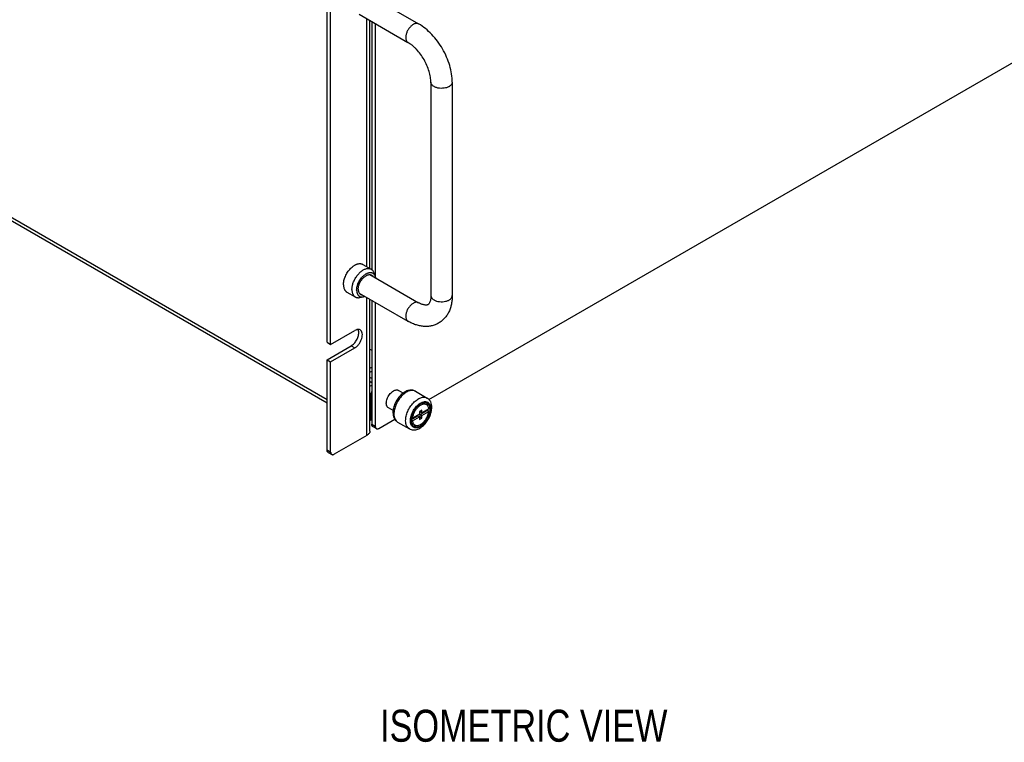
# Model space of a CAD drawing. Header units: inches. Extents: x 0 to 34, y 0 to 22.
# Tile 6 of 28: x 2.6 to 6.4, y 12.7 to 15.6. Entities that reach past the tile are written whole.
import ezdxf

# ---------------------------------------------------------------- set-up
doc = ezdxf.new("R2010")
doc.units = ezdxf.units.IN
doc.header["$LTSCALE"] = 1.87
doc.header["$MEASUREMENT"] = 0
doc.layers.get('0').update_dxf_attribs({"linetype": 'CONTINUOUS'})
doc.layers.add('02___PRT_ALL_AXES', color=7, linetype='CONTINUOUS')
doc.layers.add('DETAIL', color=7, linetype='CONTINUOUS')
doc.styles.get("Standard").update_dxf_attribs({"font": 'txt', "width": 0.8})

msp = doc.modelspace()

# ---------------------------------------------------------------- linework, layer by layer
at = {"color": 3, "linetype": 'CONTINUOUS'}
for p, q in [((4.2024, 14.0749), (8.0569, 16.3004)), ((3.8045, 14.2982), (3.8045, 15.7951)), ((3.993, 15.5429), (3.993, 14.5527)), ((3.8045, 14.0737), (1.2919, 15.5245)), ((3.8045, 14.0602), (1.3002, 15.5061)), ((3.993, 14.4542), (3.993, 13.9703)), ((3.8045, 14.2302), (3.8988, 14.2846)), ((3.8045, 13.8778), (3.8045, 14.2302)), ((3.9718, 14.1813), (3.9789, 14.1854)), ((3.9789, 14.1401), (3.9728, 14.1437)), ((3.9765, 14.0098), (3.9765, 14.0968)), ((3.9718, 13.9935), (3.9789, 13.9976)), ((3.9765, 14.0098), (3.9789, 14.0111)), ((4.0072, 13.9621), (4.0689, 13.9977))]:
    msp.add_line(p, q, dxfattribs=at)
at = {"color": 7, "linetype": 'CONTINUOUS'}
for p, q in [((3.8186, 14.2901), (3.8186, 15.7869)), ((3.972, 15.6512), (4.1619, 15.5416)), ((3.9302, 15.5791), (4.1202, 15.4694)), ((3.96, 14.5936), (3.96, 15.5619)), ((3.9718, 14.5868), (3.9718, 15.5552)), ((3.9789, 15.551), (3.9789, 14.5825)), ((4.2099, 15.314), (4.2099, 14.4807)), ((4.2933, 15.314), (4.2933, 14.4807)), ((3.9441, 14.6027), (3.9771, 14.5837)), ((3.972, 14.5626), (4.1619, 14.453)), ((3.9881, 14.569), (3.9922, 14.5561)), ((3.8816, 14.4945), (3.9146, 14.4754)), ((3.9302, 14.4905), (4.1202, 14.3808)), ((3.9328, 14.4733), (3.9461, 14.4762)), ((3.96, 13.9349), (3.96, 14.4733)), ((3.9718, 13.9512), (3.9718, 14.4665)), ((3.9789, 14.4624), (3.9789, 13.9785)), ((3.8186, 14.2901), (3.9129, 14.3445)), ((3.8045, 14.2982), (3.8186, 14.2901)), ((3.8186, 14.222), (3.9129, 14.2765)), ((3.8988, 14.2846), (3.9129, 14.2765)), ((3.9718, 14.2712), (3.9789, 14.2671)), ((3.8045, 14.2302), (3.8186, 14.222)), ((3.8186, 13.8696), (3.8186, 14.222)), ((3.9718, 14.1976), (3.9789, 14.2017)), ((3.9789, 14.1565), (3.9718, 14.1606)), ((3.9718, 14.1431), (3.9728, 14.1437)), ((3.9765, 14.1295), (3.9789, 14.1309)), ((3.9765, 14.1295), (3.9789, 14.1281)), ((3.9718, 14.0996), (3.9789, 14.0955)), ((3.9765, 14.0098), (3.9718, 14.0125)), ((3.9765, 14.0206), (3.9789, 14.0193)), ((3.9789, 13.9785), (3.993, 13.9703)), ((3.983, 13.9693), (3.9972, 13.9611)), ((3.96, 13.9349), (3.8328, 13.8614)), ((3.8045, 13.8778), (3.8186, 13.8696)), ((3.8086, 13.8686), (3.8228, 13.8604))]:
    msp.add_line(p, q, dxfattribs=at)
msp.add_arc((4.1378, 14.0869), 0.0234, 60.0208, 68.8684, dxfattribs=at)
for points, knots in [([(4.1619, 15.5416), (4.1609, 15.5422), (4.1586, 15.5431), (4.1549, 15.5437), (4.1508, 15.5434), (4.1466, 15.5423), (4.1423, 15.5404), (4.138, 15.5377), (4.1338, 15.5344), (4.1282, 15.529), (4.122, 15.5211), (4.1163, 15.5105), (4.1131, 15.5012), (4.1118, 15.4938), (4.1116, 15.4902), (4.1116, 15.4885)], [0, 0, 0, 0, 0.042831, 0.087432, 0.135233, 0.187166, 0.243636, 0.30462, 0.369747, 0.438385, 0.58264, 0.729705, 0.871196, 0.937611, 1, 1, 1, 1]), ([(4.2933, 15.314), (4.2933, 15.3248), (4.2914, 15.3468), (4.2839, 15.3796), (4.2719, 15.4124), (4.2559, 15.4442), (4.2364, 15.4739), (4.214, 15.5006), (4.1893, 15.5236), (4.1712, 15.5362), (4.1619, 15.5416)], [0, 0, 0, 0, 0.117736, 0.241278, 0.369395, 0.499999, 0.630603, 0.75872, 0.882262, 1, 1, 1, 1]), ([(4.1116, 15.4885), (4.1116, 15.4864), (4.1119, 15.4824), (4.1133, 15.4777), (4.115, 15.4745), (4.1165, 15.4724), (4.1182, 15.4707), (4.1195, 15.4698), (4.1202, 15.4694)], [0, 0, 0, 0, 0.289346, 0.548319, 0.667745, 0.781759, 0.891902, 1, 1, 1, 1]), ([(4.2099, 15.314), (4.2099, 15.3172), (4.2096, 15.3239), (4.2084, 15.3342), (4.2062, 15.3451), (4.2021, 15.3604), (4.195, 15.3798), (4.1835, 15.4024), (4.1697, 15.4236), (4.1565, 15.4395), (4.1453, 15.4507), (4.1369, 15.458), (4.1286, 15.4642), (4.123, 15.4678), (4.1202, 15.4694)], [0, 0, 0, 0, 0.051634, 0.107636, 0.167403, 0.230268, 0.362682, 0.499986, 0.637293, 0.769713, 0.832581, 0.892353, 0.948362, 1, 1, 1, 1]), ([(4.2221, 15.297), (4.2203, 15.2981), (4.217, 15.3004), (4.2136, 15.3039), (4.2117, 15.307), (4.2107, 15.3093), (4.2101, 15.3117), (4.2099, 15.3133), (4.2099, 15.314)], [0, 0, 0, 0, 0.28934, 0.548312, 0.667739, 0.781755, 0.891899, 1, 1, 1, 1]), ([(4.2933, 15.314), (4.2933, 15.3129), (4.2929, 15.3104), (4.2916, 15.3069), (4.2893, 15.3036), (4.2862, 15.3005), (4.2824, 15.2977), (4.278, 15.2953), (4.273, 15.2933), (4.2656, 15.2912), (4.2556, 15.2898), (4.2436, 15.2901), (4.2339, 15.292), (4.2268, 15.2946), (4.2236, 15.2962), (4.2221, 15.297)], [0, 0, 0, 0, 0.042835, 0.087438, 0.135241, 0.187175, 0.243645, 0.304628, 0.369755, 0.438391, 0.582643, 0.729705, 0.871194, 0.93761, 1, 1, 1, 1]), ([(3.8687, 14.5231), (3.8687, 14.5257), (3.8691, 14.5311), (3.8705, 14.5392), (3.8728, 14.5475), (3.8761, 14.5559), (3.88, 14.5641), (3.8847, 14.5719), (3.89, 14.5793), (3.8958, 14.586), (3.901, 14.591), (3.9053, 14.5945), (3.9085, 14.5969), (3.9118, 14.599), (3.915, 14.6009), (3.9182, 14.6024), (3.9215, 14.6037), (3.9246, 14.6046), (3.9277, 14.6053), (3.9308, 14.6057), (3.9337, 14.6057), (3.9365, 14.6054), (3.9392, 14.6049), (3.9418, 14.604), (3.9434, 14.6032), (3.9441, 14.6027)], [0, 0, 0, 0, 0.062371, 0.128694, 0.198272, 0.270234, 0.343597, 0.417315, 0.490325, 0.561599, 0.630183, 0.663216, 0.695283, 0.726312, 0.756248, 0.785054, 0.812712, 0.839233, 0.86465, 0.889032, 0.912477, 0.935117, 0.957117, 0.978673, 1, 1, 1, 1]), ([(3.9058, 14.5278), (3.9065, 14.5301), (3.9082, 14.5348), (3.9113, 14.5415), (3.9148, 14.5481), (3.9188, 14.5544), (3.9232, 14.5604), (3.9279, 14.5659), (3.9329, 14.5709), (3.938, 14.5754), (3.9433, 14.5791), (3.9486, 14.5822), (3.9538, 14.5845), (3.959, 14.586), (3.9632, 14.5866), (3.9665, 14.5866), (3.9688, 14.5865), (3.971, 14.5861), (3.9732, 14.5855), (3.9752, 14.5847), (3.9765, 14.5841), (3.9771, 14.5837)], [0, 0, 0, 0, 0.072606, 0.146573, 0.221205, 0.295787, 0.369605, 0.441966, 0.512223, 0.579796, 0.644196, 0.705059, 0.762172, 0.815518, 0.86532, 0.889056, 0.912117, 0.93461, 0.956661, 0.978408, 1, 1, 1, 1]), ([(3.9201, 14.5019), (3.9201, 14.5032), (3.9202, 14.5058), (3.9206, 14.5098), (3.9214, 14.5139), (3.9224, 14.5181), (3.9236, 14.5223), (3.9257, 14.5279), (3.9289, 14.5349), (3.9335, 14.5428), (3.9381, 14.549), (3.942, 14.5535), (3.945, 14.5566), (3.9482, 14.5595), (3.9514, 14.5621), (3.9546, 14.5644), (3.9579, 14.5663), (3.9612, 14.568), (3.9644, 14.5692), (3.9671, 14.57), (3.9692, 14.5704), (3.9712, 14.5707), (3.9737, 14.5709), (3.9766, 14.5706), (3.9793, 14.57), (3.9818, 14.5691), (3.9842, 14.5677), (3.9863, 14.5661), (3.9882, 14.564), (3.9898, 14.5617), (3.9912, 14.559), (3.9919, 14.5571), (3.9922, 14.5561)], [0, 0, 0, 0, 0.032268, 0.065861, 0.100663, 0.136544, 0.173348, 0.210901, 0.287486, 0.364755, 0.441091, 0.478432, 0.514969, 0.550533, 0.584975, 0.618168, 0.650012, 0.680438, 0.709415, 0.736958, 0.750214, 0.763141, 0.788065, 0.811925, 0.834963, 0.857479, 0.879808, 0.902298, 0.925289, 0.949081, 0.973922, 1, 1, 1, 1]), ([(3.9771, 14.5837), (3.9778, 14.5833), (3.979, 14.5825), (3.9807, 14.5811), (3.9823, 14.5795), (3.9843, 14.5772), (3.9864, 14.5737), (3.9876, 14.5706), (3.9881, 14.569)], [0, 0, 0, 0, 0.116947, 0.234747, 0.354223, 0.476139, 0.729686, 1, 1, 1, 1]), ([(3.9263, 14.5055), (3.9263, 14.5071), (3.9265, 14.5103), (3.9273, 14.5153), (3.9286, 14.5204), (3.9303, 14.5255), (3.9326, 14.5306), (3.9352, 14.5356), (3.9381, 14.5403), (3.9414, 14.5448), (3.945, 14.5489), (3.9488, 14.5526), (3.9527, 14.5558), (3.9566, 14.5584), (3.9606, 14.5605), (3.9645, 14.5619), (3.9678, 14.5626), (3.9702, 14.5628), (3.9714, 14.5627), (3.972, 14.5627)], [0, 0, 0, 0, 0.059786, 0.122997, 0.189133, 0.257569, 0.327593, 0.398436, 0.469302, 0.539393, 0.607938, 0.67422, 0.73761, 0.797599, 0.853835, 0.906176, 0.954737, 0.977745, 1, 1, 1, 1]), ([(3.972, 14.5627), (3.9726, 14.5626), (3.9738, 14.5625), (3.9755, 14.5621), (3.9771, 14.5615), (3.9781, 14.561), (3.9786, 14.5607)], [0, 0, 0, 0, 0.257465, 0.508625, 0.755427, 1, 1, 1, 1]), ([(3.9786, 14.5607), (3.9791, 14.5604), (3.9801, 14.5598), (3.9815, 14.5586), (3.9827, 14.5573), (3.9834, 14.5564), (3.9837, 14.5558)], [0, 0, 0, 0, 0.24436, 0.49104, 0.74225, 1, 1, 1, 1]), ([(3.9922, 14.5561), (3.9924, 14.5557), (3.9929, 14.5537), (3.9933, 14.5518), (3.9935, 14.5503)], [0, 0, 0, 0, 0.241618, 1, 1, 1, 1]), ([(3.8687, 14.5231), (3.8687, 14.5215), (3.8688, 14.5183), (3.8695, 14.5137), (3.8705, 14.5094), (3.872, 14.5055), (3.8738, 14.5021), (3.8757, 14.4995), (3.8774, 14.4977), (3.8787, 14.4965), (3.8801, 14.4954), (3.8811, 14.4948), (3.8816, 14.4945)], [0, 0, 0, 0, 0.148575, 0.289447, 0.422642, 0.548539, 0.667875, 0.781791, 0.837227, 0.891911, 0.946085, 1, 1, 1, 1]), ([(3.9017, 14.5041), (3.9017, 14.5059), (3.9019, 14.5098), (3.9024, 14.5137), (3.9027, 14.5156)], [0, 0, 0, 0, 0.488067, 1, 1, 1, 1]), ([(3.9017, 14.5041), (3.9017, 14.5024), (3.9018, 14.4993), (3.9025, 14.4947), (3.9035, 14.4904), (3.905, 14.4865), (3.9068, 14.483), (3.9087, 14.4805), (3.9104, 14.4787), (3.9117, 14.4775), (3.9131, 14.4764), (3.9141, 14.4757), (3.9146, 14.4754)], [0, 0, 0, 0, 0.148575, 0.289447, 0.422642, 0.548539, 0.667875, 0.781791, 0.837227, 0.891911, 0.946085, 1, 1, 1, 1]), ([(3.9027, 14.5156), (3.9031, 14.5177), (3.904, 14.5218), (3.9051, 14.5258), (3.9058, 14.5278)], [0, 0, 0, 0, 0.491726, 1, 1, 1, 1]), ([(3.9201, 14.5019), (3.9201, 14.5008), (3.9202, 14.4986), (3.9205, 14.4954), (3.9211, 14.4925), (3.9219, 14.4897), (3.9229, 14.4871), (3.9241, 14.4847), (3.9256, 14.4826), (3.9272, 14.4807), (3.9291, 14.4791), (3.9311, 14.4778), (3.9333, 14.4768), (3.9356, 14.4761), (3.9381, 14.4756), (3.9407, 14.4755), (3.9433, 14.4757), (3.9452, 14.476), (3.9461, 14.4762)], [0, 0, 0, 0, 0.076931, 0.150674, 0.221185, 0.288546, 0.35292, 0.414575, 0.473888, 0.531345, 0.587531, 0.643099, 0.698745, 0.755156, 0.812975, 0.872765, 0.934988, 1, 1, 1, 1]), ([(3.9263, 14.5055), (3.9263, 14.504), (3.9265, 14.5012), (3.9272, 14.4972), (3.9284, 14.4936), (3.9296, 14.4915), (3.9302, 14.4905)], [0, 0, 0, 0, 0.277255, 0.535716, 0.775959, 1, 1, 1, 1]), ([(3.9146, 14.4754), (3.9153, 14.4751), (3.9166, 14.4744), (3.9187, 14.4736), (3.9208, 14.473), (3.9231, 14.4727), (3.9254, 14.4725), (3.9287, 14.4725), (3.9312, 14.4729), (3.9328, 14.4733)], [0, 0, 0, 0, 0.116918, 0.234688, 0.354134, 0.476019, 0.601029, 0.729755, 1, 1, 1, 1]), ([(3.9302, 14.4905), (3.9305, 14.49), (3.9313, 14.489), (3.9325, 14.4877), (3.9338, 14.4866), (3.9348, 14.4859), (3.9353, 14.4856)], [0, 0, 0, 0, 0.25775, 0.50896, 0.75564, 1, 1, 1, 1]), ([(3.9353, 14.4856), (3.9358, 14.4854), (3.9368, 14.4849), (3.9384, 14.4843), (3.9401, 14.4839), (3.9413, 14.4837), (3.9419, 14.4837)], [0, 0, 0, 0, 0.244573, 0.491375, 0.742535, 1, 1, 1, 1]), ([(3.9461, 14.4762), (3.9465, 14.4763), (3.9485, 14.4768), (3.9504, 14.4774), (3.9518, 14.478)], [0, 0, 0, 0, 0.24163, 1, 1, 1, 1]), ([(4.1619, 14.453), (4.1609, 14.4536), (4.1586, 14.4545), (4.1549, 14.455), (4.1508, 14.4548), (4.1466, 14.4536), (4.1423, 14.4517), (4.138, 14.4491), (4.1338, 14.4458), (4.1282, 14.4404), (4.122, 14.4325), (4.1163, 14.4219), (4.1131, 14.4126), (4.1118, 14.4052), (4.1116, 14.4016), (4.1116, 14.3999)], [0, 0, 0, 0, 0.042831, 0.087432, 0.135233, 0.187166, 0.243636, 0.30462, 0.369747, 0.438385, 0.58264, 0.729705, 0.871196, 0.937611, 1, 1, 1, 1]), ([(4.2933, 14.4807), (4.2933, 14.4751), (4.2928, 14.4641), (4.2905, 14.4479), (4.2865, 14.4324), (4.2807, 14.4178), (4.2732, 14.4043), (4.2654, 14.394), (4.2584, 14.3867), (4.2508, 14.38), (4.2403, 14.3727), (4.2287, 14.3672), (4.2191, 14.364), (4.2092, 14.3616), (4.1964, 14.3599), (4.1809, 14.3602), (4.1654, 14.3626), (4.15, 14.3669), (4.1348, 14.3729), (4.125, 14.378), (4.1202, 14.3808)], [0, 0, 0, 0, 0.066478, 0.131262, 0.194529, 0.256643, 0.317959, 0.378809, 0.409151, 0.439464, 0.499987, 0.560512, 0.590824, 0.621167, 0.682021, 0.743342, 0.805458, 0.868731, 0.933524, 1, 1, 1, 1]), ([(4.2099, 14.4807), (4.2099, 14.4779), (4.2097, 14.4726), (4.2087, 14.4652), (4.2073, 14.459), (4.2054, 14.4542), (4.2035, 14.4505), (4.2017, 14.448), (4.2, 14.4463), (4.1984, 14.4451), (4.1966, 14.4444), (4.1943, 14.4437), (4.1912, 14.4434), (4.1871, 14.4436), (4.182, 14.4445), (4.1759, 14.4463), (4.169, 14.4491), (4.1643, 14.4516), (4.1619, 14.453)], [0, 0, 0, 0, 0.109649, 0.206029, 0.288295, 0.355507, 0.407971, 0.447005, 0.476283, 0.499951, 0.523628, 0.552921, 0.591962, 0.644439, 0.711667, 0.793946, 0.890342, 1, 1, 1, 1]), ([(4.2099, 14.4807), (4.2099, 14.4799), (4.2101, 14.4783), (4.2107, 14.476), (4.2117, 14.4737), (4.2136, 14.4706), (4.217, 14.467), (4.2203, 14.4647), (4.2221, 14.4637)], [0, 0, 0, 0, 0.108101, 0.218245, 0.332261, 0.451688, 0.71066, 1, 1, 1, 1]), ([(4.2221, 14.4637), (4.2236, 14.4628), (4.2268, 14.4612), (4.2339, 14.4587), (4.2436, 14.4567), (4.2556, 14.4564), (4.2656, 14.4578), (4.273, 14.4599), (4.278, 14.462), (4.2824, 14.4644), (4.2862, 14.4672), (4.2893, 14.4702), (4.2916, 14.4736), (4.2929, 14.4771), (4.2933, 14.4795), (4.2933, 14.4807)], [0, 0, 0, 0, 0.06239, 0.128806, 0.270295, 0.417357, 0.561609, 0.630245, 0.695372, 0.756355, 0.812825, 0.864759, 0.912562, 0.957165, 1, 1, 1, 1]), ([(4.1116, 14.3999), (4.1116, 14.3978), (4.1119, 14.3937), (4.1133, 14.389), (4.115, 14.3858), (4.1165, 14.3838), (4.1182, 14.3821), (4.1195, 14.3812), (4.1202, 14.3808)], [0, 0, 0, 0, 0.289346, 0.548319, 0.667745, 0.781759, 0.891902, 1, 1, 1, 1]), ([(3.9221, 14.3481), (3.9214, 14.348), (3.9182, 14.3472), (3.9151, 14.3458), (3.9129, 14.3445)], [0, 0, 0, 0, 0.234479, 1, 1, 1, 1]), ([(3.9129, 14.2765), (3.916, 14.2782), (3.922, 14.2829), (3.9296, 14.2916), (3.9359, 14.3018), (3.9404, 14.3128), (3.9426, 14.3236), (3.9423, 14.3334), (3.9399, 14.3404), (3.9367, 14.3445), (3.9348, 14.346), (3.9337, 14.3466)], [0, 0, 0, 0, 0.128666, 0.270442, 0.417609, 0.562037, 0.695766, 0.813071, 0.912476, 0.957126, 1, 1, 1, 1]), ([(3.9337, 14.3466), (3.9321, 14.3475), (3.9282, 14.3488), (3.9242, 14.3485), (3.9221, 14.3481)], [0, 0, 0, 0, 0.476648, 1, 1, 1, 1]), ([(3.9717, 14.1257), (3.9721, 14.1261), (3.9736, 14.1275), (3.9752, 14.1288), (3.9765, 14.1295)], [0, 0, 0, 0, 0.263414, 1, 1, 1, 1]), ([(4.1495, 14.1071), (4.1474, 14.1084), (4.1427, 14.1104), (4.1353, 14.1117), (4.1276, 14.1115), (4.1171, 14.1091), (4.1044, 14.1028), (4.0906, 14.0912), (4.0788, 14.0765), (4.0695, 14.0597), (4.0634, 14.042), (4.0618, 14.0298), (4.0618, 14.024)], [0, 0, 0, 0, 0.053454, 0.107206, 0.161695, 0.217565, 0.335524, 0.463778, 0.600062, 0.738898, 0.873871, 1, 1, 1, 1]), ([(4.1463, 14.1087), (4.1445, 14.1094), (4.1405, 14.1104), (4.1343, 14.1105), (4.1277, 14.1094), (4.1182, 14.106), (4.1063, 14.0987), (4.0933, 14.0864), (4.0819, 14.0711), (4.0729, 14.0539), (4.0672, 14.0363), (4.0656, 14.0243), (4.0656, 14.0186)], [0, 0, 0, 0, 0.043157, 0.088829, 0.138079, 0.191506, 0.311018, 0.445332, 0.588744, 0.733913, 0.873209, 1, 1, 1, 1]), ([(4.1114, 13.9922), (4.1114, 13.9981), (4.1131, 14.0106), (4.1193, 14.0289), (4.1288, 14.0466), (4.141, 14.0622), (4.1547, 14.0743), (4.1671, 14.0811), (4.1769, 14.0837), (4.1836, 14.0842), (4.1898, 14.0833), (4.1936, 14.0817), (4.1953, 14.0807)], [0, 0, 0, 0, 0.128678, 0.270271, 0.417428, 0.561776, 0.695449, 0.812714, 0.864679, 0.912512, 0.957141, 1, 1, 1, 1]), ([(4.2135, 14.0436), (4.2135, 14.0474), (4.2129, 14.0549), (4.2096, 14.0654), (4.2038, 14.0745), (4.1983, 14.079), (4.1953, 14.0807)], [0, 0, 0, 0, 0.264689, 0.516057, 0.759531, 1, 1, 1, 1]), ([(4.1258, 13.9604), (4.1279, 13.9591), (4.1326, 13.9571), (4.1401, 13.9558), (4.1477, 13.9561), (4.1582, 13.9584), (4.171, 13.9647), (4.1847, 13.9763), (4.1965, 13.991), (4.2058, 14.0078), (4.2119, 14.0255), (4.2135, 14.0377), (4.2135, 14.0436)], [0, 0, 0, 0, 0.053454, 0.107206, 0.161695, 0.217565, 0.335524, 0.463778, 0.600062, 0.738898, 0.873871, 1, 1, 1, 1]), ([(4.2097, 14.0382), (4.2097, 14.0317), (4.2072, 14.0179), (4.1987, 13.9985), (4.188, 13.984), (4.1779, 13.9745), (4.1702, 13.9691), (4.1624, 13.9654), (4.1549, 13.9636), (4.1478, 13.9638), (4.1414, 13.9661), (4.1363, 13.9704), (4.1326, 13.9764), (4.1304, 13.9839), (4.13, 13.9893), (4.13, 13.9922)], [0, 0, 0, 0, 0.138198, 0.291291, 0.444385, 0.516296, 0.582943, 0.643376, 0.697439, 0.746064, 0.791476, 0.836887, 0.88551, 0.939568, 1, 1, 1, 1]), ([(4.1315, 14.0056), (4.1328, 14.0119), (4.1372, 14.0244), (4.1473, 14.0413), (4.1582, 14.0531), (4.1678, 14.0603), (4.175, 14.064), (4.1819, 14.0663), (4.1886, 14.0669), (4.1947, 14.0658), (4.2001, 14.063), (4.2044, 14.0586), (4.2075, 14.0528), (4.2093, 14.0458), (4.2097, 14.0408), (4.2097, 14.0382)], [0, 0, 0, 0, 0.150807, 0.307186, 0.456047, 0.524191, 0.586749, 0.643393, 0.694562, 0.741651, 0.787004, 0.833452, 0.883511, 0.938809, 1, 1, 1, 1]), ([(3.9787, 14.0133), (3.9783, 14.0137), (3.9769, 14.0159), (3.9765, 14.0186), (3.9765, 14.0206)], [0, 0, 0, 0, 0.223499, 1, 1, 1, 1]), ([(4.0618, 14.024), (4.0618, 14.0201), (4.0624, 14.0127), (4.0657, 14.0021), (4.0715, 13.9931), (4.077, 13.9885), (4.08, 13.9868)], [0, 0, 0, 0, 0.264689, 0.516057, 0.759531, 1, 1, 1, 1]), ([(4.0656, 14.0186), (4.0656, 14.0151), (4.0662, 14.0084), (4.0689, 13.9992), (4.0735, 13.9917), (4.0777, 13.9881), (4.08, 13.9868)], [0, 0, 0, 0, 0.289807, 0.549047, 0.782228, 1, 1, 1, 1]), ([(4.13, 13.9922), (4.13, 13.9933), (4.1301, 13.9977), (4.1307, 14.0022), (4.1315, 14.0056)], [0, 0, 0, 0, 0.238954, 1, 1, 1, 1]), ([(3.983, 13.9693), (3.9824, 13.9697), (3.9811, 13.9707), (3.9798, 13.9729), (3.979, 13.9755), (3.9789, 13.9774), (3.9789, 13.9785)], [0, 0, 0, 0, 0.217673, 0.450962, 0.710846, 1, 1, 1, 1]), ([(4.1258, 13.9604), (4.1235, 13.9617), (4.1192, 13.9653), (4.1146, 13.9728), (4.1119, 13.982), (4.1114, 13.9887), (4.1114, 13.9922)], [0, 0, 0, 0, 0.217772, 0.450953, 0.710193, 1, 1, 1, 1]), ([(3.9718, 13.9512), (3.9718, 13.9497), (3.9712, 13.9465), (3.9688, 13.9421), (3.965, 13.9381), (3.9618, 13.9359), (3.96, 13.9349)], [0, 0, 0, 0, 0.217772, 0.451785, 0.711889, 1, 1, 1, 1]), ([(3.8186, 13.8696), (3.8186, 13.8686), (3.8188, 13.8666), (3.8195, 13.864), (3.8209, 13.8618), (3.8221, 13.8608), (3.8228, 13.8604)], [0, 0, 0, 0, 0.289154, 0.549038, 0.782327, 1, 1, 1, 1]), ([(3.8228, 13.8604), (3.8234, 13.86), (3.8249, 13.8595), (3.8275, 13.8594), (3.8301, 13.8601), (3.8319, 13.8609), (3.8328, 13.8614)], [0, 0, 0, 0, 0.217668, 0.450954, 0.710841, 1, 1, 1, 1])]:
    msp.add_open_spline(points, degree=3, knots=knots, dxfattribs=at)
at = {"color": 3, "linetype": 'CONTINUOUS'}
for points, knots in [([(3.9282, 14.3357), (3.9282, 14.3367), (3.928, 14.3407), (3.9272, 14.3447), (3.926, 14.3474)], [0, 0, 0, 0, 0.271609, 1, 1, 1, 1]), ([(3.8988, 14.2846), (3.9008, 14.2858), (3.9047, 14.2886), (3.9122, 14.2956), (3.9201, 14.3063), (3.9264, 14.3206), (3.9282, 14.3308), (3.9282, 14.3357)], [0, 0, 0, 0, 0.114125, 0.237679, 0.500306, 0.762929, 1, 1, 1, 1]), ([(3.9787, 14.1067), (3.9783, 14.1059), (3.9772, 14.1027), (3.9765, 14.0993), (3.9765, 14.0968)], [0, 0, 0, 0, 0.266805, 1, 1, 1, 1]), ([(3.9719, 13.9945), (3.9727, 13.9954), (3.9744, 13.9981), (3.9762, 14.0033), (3.9765, 14.0075), (3.9765, 14.0098)], [0, 0, 0, 0, 0.2222, 0.588821, 1, 1, 1, 1]), ([(3.993, 13.9703), (3.993, 13.9693), (3.9932, 13.9674), (3.994, 13.9647), (3.9953, 13.9626), (3.9965, 13.9615), (3.9972, 13.9611)], [0, 0, 0, 0, 0.289154, 0.549038, 0.782327, 1, 1, 1, 1]), ([(3.9972, 13.9611), (3.9978, 13.9608), (3.9994, 13.9602), (4.0019, 13.9601), (4.0046, 13.9608), (4.0063, 13.9616), (4.0072, 13.9621)], [0, 0, 0, 0, 0.217668, 0.450954, 0.710841, 1, 1, 1, 1]), ([(3.8086, 13.8686), (3.808, 13.869), (3.8067, 13.87), (3.8054, 13.8722), (3.8046, 13.8748), (3.8045, 13.8767), (3.8045, 13.8778)], [0, 0, 0, 0, 0.217673, 0.450962, 0.710846, 1, 1, 1, 1])]:
    msp.add_open_spline(points, degree=3, knots=knots, dxfattribs=at)
at = {"layer": '02___PRT_ALL_AXES', "color": 7, "linetype": 'CONTINUOUS'}
for p, q in [((4.1017, 14.1), (4.0834, 14.1105)), ((4.1495, 14.1071), (4.1953, 14.0807)), ((4.0623, 14.0318), (4.0441, 14.0423)), ((4.1745, 14.0339), (4.1652, 14.0286)), ((4.1675, 14.0165), (4.195, 14.0324)), ((4.202, 14.0391), (4.1745, 14.0232)), ((4.1745, 14.0232), (4.1745, 14.0339)), ((4.1858, 14.059), (4.1928, 14.055)), ((4.202, 14.0284), (4.195, 14.0324)), ((4.1377, 13.9913), (4.1327, 13.9941)), ((4.1329, 13.9965), (4.1582, 14.0112)), ((4.1377, 14.002), (4.1338, 14.0042)), ((4.1652, 14.0179), (4.1377, 14.002)), ((4.1377, 13.9913), (4.1652, 14.0072)), ((4.1652, 14.0072), (4.1582, 14.0112)), ((4.1652, 14.0286), (4.1652, 14.0179)), ((4.1652, 14.0072), (4.1652, 13.9964)), ((4.1652, 14.0045), (4.1675, 14.0058)), ((4.1652, 13.9964), (4.1745, 14.0018)), ((4.1675, 14.0273), (4.1675, 14.0299)), ((4.1745, 14.0232), (4.1675, 14.0273)), ((4.1745, 14.0125), (4.1675, 14.0165)), ((4.1675, 14.0058), (4.1675, 14.0165)), ((4.1745, 14.0018), (4.1675, 14.0058)), ((4.1745, 14.0125), (4.202, 14.0284)), ((4.1745, 14.0018), (4.1745, 14.0125)), ((4.08, 13.9868), (4.1258, 13.9604)), ((4.1399, 13.9794), (4.1468, 13.9754))]:
    msp.add_line(p, q, dxfattribs=at)
msp.add_arc((4.0558, 14.0573), 0.0195, 201.8428, 205.917, dxfattribs=at)
for points, knots in [([(4.0547, 14.1016), (4.0554, 14.1023), (4.0582, 14.1049), (4.0613, 14.1072), (4.0637, 14.1086)], [0, 0, 0, 0, 0.262411, 1, 1, 1, 1]), ([(4.0637, 14.1086), (4.0655, 14.1096), (4.0689, 14.1112), (4.0742, 14.1125), (4.0791, 14.1124), (4.0821, 14.1113), (4.0834, 14.1105)], [0, 0, 0, 0, 0.289815, 0.549052, 0.782233, 1, 1, 1, 1]), ([(4.0368, 14.0687), (4.0373, 14.0718), (4.0391, 14.0778), (4.0444, 14.0893), (4.0502, 14.0972), (4.0547, 14.1016)], [0, 0, 0, 0, 0.242709, 0.497302, 1, 1, 1, 1]), ([(4.036, 14.0578), (4.0359, 14.0586), (4.0358, 14.0623), (4.0362, 14.066), (4.0368, 14.0687)], [0, 0, 0, 0, 0.235899, 1, 1, 1, 1]), ([(4.0377, 14.0501), (4.0375, 14.0506), (4.0366, 14.0531), (4.0362, 14.0558), (4.036, 14.0578)], [0, 0, 0, 0, 0.235644, 1, 1, 1, 1]), ([(4.0441, 14.0423), (4.0428, 14.0431), (4.0405, 14.045), (4.0389, 14.0474), (4.0383, 14.0488)], [0, 0, 0, 0, 0.484489, 1, 1, 1, 1]), ([(4.1961, 14.0607), (4.1949, 14.0613), (4.1924, 14.0624), (4.1866, 14.0635), (4.1785, 14.0624), (4.1688, 14.0579), (4.1591, 14.0506), (4.1503, 14.0409), (4.1427, 14.0295), (4.1369, 14.0172), (4.1345, 14.0085), (4.1337, 14.0042)], [0, 0, 0, 0, 0.042905, 0.087263, 0.184492, 0.297563, 0.426398, 0.567265, 0.714323, 0.860798, 1, 1, 1, 1]), ([(4.1928, 14.055), (4.1917, 14.0556), (4.1894, 14.0566), (4.1841, 14.0575), (4.1767, 14.0563), (4.1678, 14.0519), (4.1591, 14.0449), (4.1512, 14.0357), (4.1446, 14.0251), (4.1399, 14.0137), (4.1381, 14.0058), (4.1377, 14.002)], [0, 0, 0, 0, 0.042837, 0.087244, 0.185162, 0.299714, 0.430325, 0.572538, 0.719759, 0.864586, 1, 1, 1, 1]), ([(4.1436, 13.9697), (4.1449, 13.969), (4.1477, 13.9678), (4.1524, 13.9671), (4.1575, 13.9675), (4.1648, 13.9694), (4.1742, 13.9746), (4.1846, 13.9838), (4.1938, 13.9955), (4.201, 14.0089), (4.2057, 14.0227), (4.2069, 14.0321), (4.2069, 14.0366)], [0, 0, 0, 0, 0.042859, 0.087488, 0.135321, 0.187286, 0.304552, 0.438224, 0.582573, 0.729729, 0.871321, 1, 1, 1, 1]), ([(4.1763, 14.0611), (4.178, 14.0612), (4.1813, 14.061), (4.1844, 14.0598), (4.1858, 14.059)], [0, 0, 0, 0, 0.514454, 1, 1, 1, 1]), ([(4.1995, 14.0474), (4.199, 14.0503), (4.1975, 14.0557), (4.1943, 14.0604), (4.1924, 14.0622)], [0, 0, 0, 0, 0.53196, 1, 1, 1, 1]), ([(4.202, 14.0391), (4.2017, 14.0409), (4.201, 14.0442), (4.1991, 14.0487), (4.1963, 14.0524), (4.194, 14.0543), (4.1928, 14.055)], [0, 0, 0, 0, 0.280963, 0.53733, 0.774154, 1, 1, 1, 1]), ([(4.2069, 14.0366), (4.2069, 14.0393), (4.2065, 14.0443), (4.2045, 14.0513), (4.201, 14.0569), (4.1978, 14.0597), (4.1961, 14.0607)], [0, 0, 0, 0, 0.289809, 0.549045, 0.782227, 1, 1, 1, 1]), ([(4.199, 14.0302), (4.1991, 14.0309), (4.1995, 14.0334), (4.1998, 14.036), (4.1999, 14.0379)], [0, 0, 0, 0, 0.256547, 1, 1, 1, 1]), ([(4.1337, 14.0042), (4.1335, 14.0033), (4.133, 13.9999), (4.1327, 13.9964), (4.1327, 13.9938)], [0, 0, 0, 0, 0.259445, 1, 1, 1, 1]), ([(4.1327, 13.9938), (4.1327, 13.9911), (4.1331, 13.986), (4.1351, 13.9791), (4.1386, 13.9735), (4.1418, 13.9707), (4.1436, 13.9697)], [0, 0, 0, 0, 0.289809, 0.549045, 0.782227, 1, 1, 1, 1]), ([(4.1468, 13.9754), (4.1479, 13.9748), (4.1502, 13.9738), (4.1555, 13.9729), (4.163, 13.9741), (4.1719, 13.9785), (4.1805, 13.9855), (4.1884, 13.9947), (4.195, 14.0053), (4.1997, 14.0167), (4.2015, 14.0245), (4.202, 14.0284)], [0, 0, 0, 0, 0.042837, 0.087244, 0.185162, 0.299714, 0.430325, 0.572538, 0.719759, 0.864586, 1, 1, 1, 1]), ([(4.1399, 13.9794), (4.1384, 13.9803), (4.1358, 13.9825), (4.1339, 13.9854), (4.1331, 13.987)], [0, 0, 0, 0, 0.484475, 1, 1, 1, 1]), ([(4.1377, 13.9913), (4.1379, 13.9895), (4.1386, 13.9862), (4.1406, 13.9817), (4.1433, 13.978), (4.1456, 13.9761), (4.1468, 13.9754)], [0, 0, 0, 0, 0.280963, 0.53733, 0.774154, 1, 1, 1, 1]), ([(4.1401, 13.9722), (4.1425, 13.9714), (4.1481, 13.9709), (4.1536, 13.9722), (4.1563, 13.9732)], [0, 0, 0, 0, 0.468545, 1, 1, 1, 1])]:
    msp.add_open_spline(points, degree=3, knots=knots, dxfattribs=at)

# ---------------------------------------------------------------- texts
at = {"layer": 'DETAIL', "color": 2, "linetype": 'CONTINUOUS', "insert": (4.0116, 12.8635), "char_height": 0.125, "width": 1.4, "attachment_point": 1, "line_spacing_factor": 0.9}
msp.add_mtext('ISOMETRIC VIEW', dxfattribs=at)

doc.saveas('drawing.dxf')
